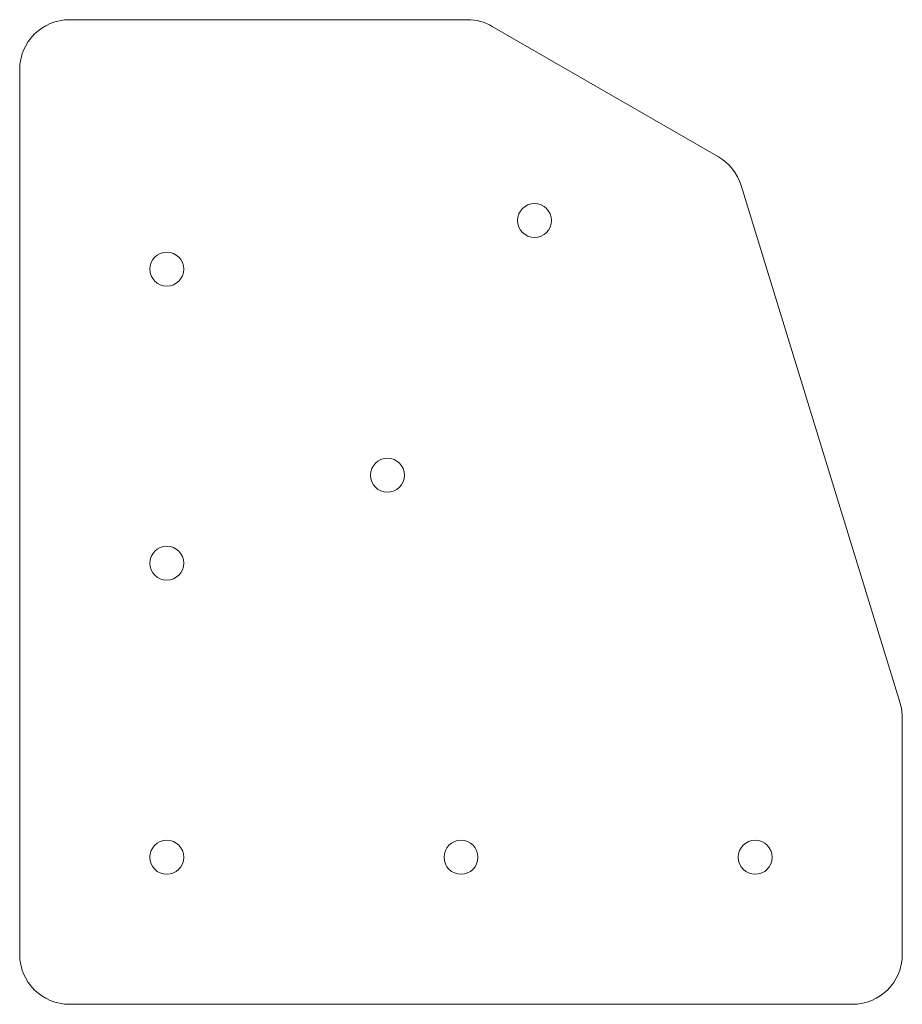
# Model space of a CAD drawing. Header units: inches. Extents: x -0.56 to 2.81, y -0.56 to 3.2.
import ezdxf

# ---------------------------------------------------------------- set-up
doc = ezdxf.new("R2010")
doc.units = ezdxf.units.IN
doc.header["$MEASUREMENT"] = 0

msp = doc.modelspace()

# ---------------------------------------------------------------- linework, layer by layer
at = {"color": 7, "linetype": 'Continuous', "lineweight": 15}
for p, q in [((-0.3719, 3.2041), (1.1493, 3.2041)), ((1.2446, 3.1785), (2.1097, 2.6791)), ((-0.5625, -0.3719), (-0.5625, 3.0135)), ((2.1966, 2.5699), (2.8041, 0.5898)), ((2.8125, 0.5339), (2.8125, -0.3719)), ((2.6219, -0.5625), (-0.3719, -0.5625))]:
    msp.add_line(p, q, dxfattribs=at)
for centre in [(1.4062, 2.4357), (0, 2.25), (0.8438, 1.4614), (0, 1.125), (0, 0), (1.125, 0), (2.25, 0)]:
    msp.add_circle(centre, 0.065, dxfattribs=at)
for centre, start, end in [((-0.3719, 3.0135), 90, 180), ((1.1493, 3.0135), 60, 90), ((2.0144, 2.514), 17.0559, 60), ((2.6219, 0.5339), 360, 17.0559), ((-0.3719, -0.3719), 180, 270), ((2.6219, -0.3719), 270, 360)]:
    msp.add_arc(centre, 0.1906, start, end, dxfattribs=at)

doc.saveas('drawing.dxf')
